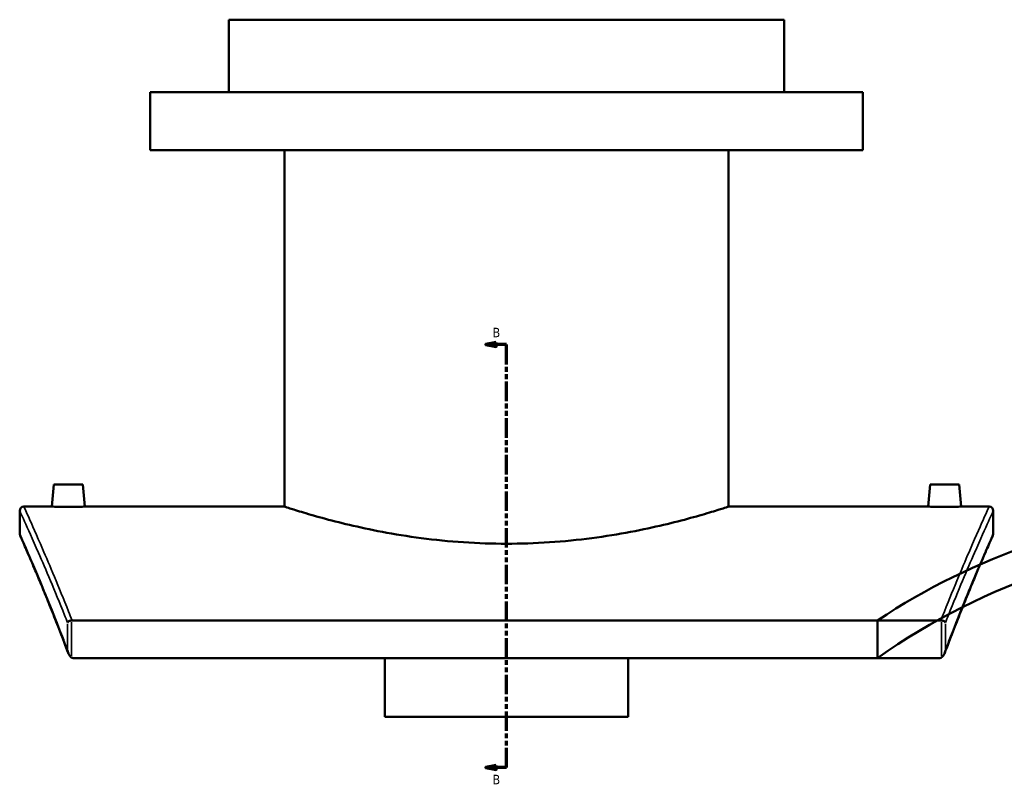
# Model space of a CAD drawing. Header units: millimetres. Extents: x -604 to 1138, y -275 to 894.
# Tile 1 of 11: x -604 to -129, y 91 to 459. Entities that reach past the tile are written whole.
import ezdxf

# ---------------------------------------------------------------- set-up
doc = ezdxf.new("R2010")
doc.units = ezdxf.units.MM
doc.linetypes.add('DOUBLE_DASH_CHAIN', pattern=[1.2403, 0.6614, -0.0827, 0.1654, -0.0827, 0.1654, -0.0827])
for name, color, linetype, lineweight in [('Section Line (ANSI)', 7, 'DOUBLE_DASH_CHAIN', 70), ('Visible (ANSI)', 7, 'Continuous', 50), ('Visible Narrow (ANSI)', 7, 'Continuous', 35)]:
    doc.layers.add(name, color=color, linetype=linetype, lineweight=lineweight)
doc.styles.add('Label Text (ANSI)', font='tahoma.ttf')

# ---------------------------------------------------------------- blocks, each defined once
blk = doc.blocks.new('2dTransSection0')
at = {"layer": 'Section Line (ANSI)', "linetype": 'Continuous'}
for p, q in [((-374.1, 302.79), (-379.1, 301.79)), ((-374.1, 301.79), (-379.1, 301.79)), ((-379.1, 301.79), (-374.1, 300.79)), ((-374.1, 300.79), (-374.1, 302.79)), ((-369.1, 301.79), (-374.1, 301.79)), ((-369.1, 292.2), (-369.1, 301.79)), ((-369.1, 97.62), (-369.1, 107.21)), ((-374.1, 98.62), (-379.1, 97.62)), ((-374.1, 97.62), (-379.1, 97.62)), ((-379.1, 97.62), (-374.1, 96.62)), ((-374.1, 96.62), (-374.1, 98.62)), ((-369.1, 97.62), (-374.1, 97.62))]:
    blk.add_line(p, q, dxfattribs=at)
at = {"layer": 'Section Line (ANSI)', "linetype": 'DOUBLE_DASH_CHAIN', "ltscale": 14.26161}
blk.add_line((-369.1, 97.62), (-369.1, 301.79), dxfattribs=at)
at = {"layer": 'Section Line (ANSI)', "linetype": 'Continuous', "flags": 128}
for points in [[(-374.1, 302.79), (-379.1, 301.79), (-374.1, 300.79), (-374.1, 302.79)], [(-374.1, 98.62), (-379.1, 97.62), (-374.1, 96.62), (-374.1, 98.62)]]:
    blk.add_lwpolyline(points, dxfattribs=at)
at = {"layer": 'Section Line (ANSI)'}
for points in [[(-374.1, 302.79), (-379.1, 301.79), (-374.1, 300.79), (-374.1, 302.79)], [(-374.1, 98.62), (-379.1, 97.62), (-374.1, 96.62), (-374.1, 98.62)]]:
    blk.add_solid(points, dxfattribs=at)
at = {"layer": 'Section Line (ANSI)', "char_height": 4.57, "attachment_point": 7, "style": 'Label Text (ANSI)'}
for insert in [(-375.85, 305.29), (-375.85, 89.55)]:
    blk.add_mtext('B', dxfattribs=dict(at, insert=insert))

msp = doc.modelspace()

# ---------------------------------------------------------------- linework, layer by layer
at = {"layer": 'Visible (ANSI)'}
for p, q in [((-235.1, 458.55), (-503.1, 458.55)), ((-503.1, 423.55), (-503.1, 458.55)), ((-235.1, 423.55), (-235.1, 458.55)), ((-197.1, 423.55), (-541.1, 423.55)), ((-541.1, 395.55), (-541.1, 423.55)), ((-197.1, 395.55), (-197.1, 423.55)), ((-197.1, 395.55), (-541.1, 395.55)), ((-476.3, 223.55), (-476.3, 395.55)), ((-261.9, 223.55), (-261.9, 395.55)), ((-587.6, 234.15), (-588.53, 223.55)), ((-573.6, 234.15), (-587.6, 234.15)), ((-573.6, 234.15), (-572.68, 223.55)), ((-164.6, 234.15), (-165.53, 223.55)), ((-164.6, 234.15), (-150.6, 234.15)), ((-150.6, 234.15), (-149.68, 223.55)), ((-602.1, 223.55), (-588.53, 223.55)), ((-572.68, 223.55), (-476.3, 223.55)), ((-261.9, 223.55), (-165.53, 223.55)), ((-149.68, 223.55), (-136.1, 223.55)), ((-604.1, 210.55), (-604.1, 221.55)), ((-134.1, 221.55), (-134.1, 210.55)), ((-159.38, 168.66), (-578.83, 168.66)), ((-189.94, 168.66), (-189.94, 150.47)), ((-578.23, 150.47), (-159.98, 150.47)), ((-427.85, 122.03), (-427.85, 150.47)), ((-310.35, 150.47), (-310.35, 122.03)), ((-427.85, 122.03), (-310.35, 122.03))]:
    msp.add_line(p, q, dxfattribs=at)
for centre, radius, start, end in [((-602.1, 221.55), 2, 90, 180), ((-136.1, 221.55), 2, 0, 90), ((-602.1, 210.55), 2, 180, 203.8673), ((-136.1, 210.55), 2, 336.1327, 0), ((-7.69, -106.45), 315, 90.9459, 125.3501), ((-7.69, -106.45), 330, 108.9564, 123.5231)]:
    msp.add_arc(centre, radius, start, end, dxfattribs=at)
for points, knots in [([(-572.68, 223.55), (-572.68, 223.55), (-572.88, 223.54), (-573.68, 223.53), (-574.29, 223.51), (-575.7, 223.49), (-576.59, 223.48), (-578.55, 223.46), (-579.61, 223.45), (-580.6, 223.45), (-581.6, 223.45), (-582.66, 223.46), (-584.62, 223.48), (-585.51, 223.49), (-586.91, 223.51), (-587.52, 223.53), (-588.33, 223.54), (-588.53, 223.55), (-588.53, 223.55)], [3.585402, 3.585402, 3.585402, 3.585402, 3.884149, 3.884149, 4.182897, 4.182897, 4.481716, 4.481716, 4.780536, 4.780536, 4.780536, 5.079355, 5.079355, 5.378174, 5.378174, 5.676922, 5.676922, 5.975669, 5.975669, 5.975669, 5.975669]), ([(-261.9, 223.55), (-261.9, 223.55), (-262.56, 223.33), (-265.3, 222.46), (-267.38, 221.8), (-272.86, 220.14), (-276.27, 219.14), (-284.12, 216.99), (-288.57, 215.84), (-298.03, 213.61), (-303.38, 212.44), (-315.04, 210.25), (-321.35, 209.22), (-334.54, 207.49), (-341.43, 206.8), (-355.32, 205.88), (-362.32, 205.65), (-375.89, 205.65), (-382.89, 205.88), (-396.78, 206.8), (-403.67, 207.49), (-416.86, 209.22), (-423.17, 210.25), (-434.83, 212.44), (-440.17, 213.61), (-449.64, 215.84), (-454.08, 216.99), (-461.94, 219.14), (-465.34, 220.14), (-470.83, 221.8), (-472.91, 222.46), (-475.65, 223.33), (-476.3, 223.55), (-476.3, 223.55)], [16.280773, 16.280773, 16.280773, 16.280773, 18.315446, 18.315446, 20.35012, 20.35012, 22.384793, 22.384793, 24.419466, 24.419466, 26.454986, 26.454986, 28.490506, 28.490506, 30.526026, 30.526026, 32.561546, 32.561546, 34.597066, 34.597066, 36.632586, 36.632586, 38.668106, 38.668106, 40.703626, 40.703626, 42.7383, 42.7383, 44.772973, 44.772973, 46.807646, 46.807646, 48.842319, 48.842319, 48.842319, 48.842319]), ([(-149.68, 223.55), (-149.68, 223.55), (-149.88, 223.54), (-150.68, 223.53), (-151.29, 223.51), (-152.7, 223.49), (-153.59, 223.48), (-155.55, 223.46), (-156.61, 223.45), (-158.6, 223.45), (-159.66, 223.46), (-161.62, 223.48), (-162.51, 223.49), (-163.91, 223.51), (-164.52, 223.53), (-165.33, 223.54), (-165.53, 223.55), (-165.53, 223.55)], [1.195134, 1.195134, 1.195134, 1.195134, 1.493882, 1.493882, 1.792629, 1.792629, 2.091448, 2.091448, 2.390268, 2.390268, 2.689087, 2.689087, 2.987906, 2.987906, 3.286654, 3.286654, 3.585402, 3.585402, 3.585402, 3.585402]), ([(-580.6, 152.73), (-581.96, 156.36), (-583.29, 159.84), (-585.87, 166.48), (-587.11, 169.64), (-589.51, 175.64), (-590.65, 178.47), (-592.83, 183.79), (-593.86, 186.27), (-595.79, 190.89), (-596.69, 193.02), (-598.35, 196.91), (-599.1, 198.67), (-600.46, 201.81), (-601.06, 203.19), (-602.09, 205.56), (-602.53, 206.55), (-603.23, 208.14), (-603.49, 208.74), (-603.84, 209.54), (-603.93, 209.74), (-603.93, 209.74)], [2.37715, 2.37715, 2.37715, 2.37715, 4.32779, 4.32779, 6.27843, 6.27843, 8.22907, 8.22907, 10.17971, 10.17971, 12.13035, 12.13035, 14.080989, 14.080989, 16.031629, 16.031629, 17.982269, 17.982269, 19.932909, 19.932909, 21.883549, 21.883549, 21.883549, 21.883549]), ([(-134.27, 209.74), (-134.27, 209.74), (-134.36, 209.54), (-134.72, 208.74), (-134.98, 208.14), (-135.68, 206.55), (-136.11, 205.56), (-137.15, 203.19), (-137.75, 201.81), (-139.11, 198.67), (-139.86, 196.91), (-141.52, 193.02), (-142.42, 190.89), (-144.35, 186.27), (-145.38, 183.79), (-147.55, 178.47), (-148.7, 175.64), (-151.09, 169.64), (-152.34, 166.48), (-154.92, 159.84), (-156.25, 156.36), (-157.61, 152.73)], [24.658105, 24.658105, 24.658105, 24.658105, 26.608745, 26.608745, 28.559385, 28.559385, 30.510025, 30.510025, 32.460664, 32.460664, 34.411304, 34.411304, 36.361944, 36.361944, 38.312584, 38.312584, 40.263224, 40.263224, 42.213864, 42.213864, 44.164504, 44.164504, 44.164504, 44.164504]), ([(-579.06, 168.64), (-579.3, 168.61), (-579.53, 168.55), (-579.98, 168.4), (-580.2, 168.31), (-580.53, 168.1), (-580.66, 168.01), (-580.87, 167.8), (-580.94, 167.69), (-580.99, 167.58), (-580.99, 167.58), (-580.99, 167.58)], [-0.2857557, -0.2857557, -0.2857557, -0.2857557, -0.2137439, -0.2137439, -0.1330386, -0.1330386, -0.0671552, -0.0671552, 0, 0, 0.0007223, 0.0007223, 0.0007223, 0.0007223]), ([(-157.21, 167.58), (-157.21, 167.58), (-157.21, 167.58), (-157.26, 167.69), (-157.34, 167.8), (-157.55, 168.01), (-157.68, 168.1), (-158.01, 168.31), (-158.23, 168.4), (-158.68, 168.55), (-158.91, 168.61), (-159.15, 168.64)], [-0.2853613, -0.2853613, -0.2853613, -0.2853613, -0.2846418, -0.2846418, -0.2177484, -0.2177484, -0.1521218, -0.1521218, -0.0717311, -0.0717311, 0, 0, 0, 0]), ([(-580.99, 154.31), (-580.99, 154.31), (-580.99, 154.31), (-580.93, 153.84), (-580.82, 153.36), (-580.52, 152.49), (-580.34, 152.08), (-579.91, 151.41), (-579.71, 151.16), (-579.37, 150.86), (-579.22, 150.75), (-579.06, 150.67)], [-0.3754572, -0.3754572, -0.3754572, -0.3754572, -0.3744093, -0.3744093, -0.2504931, -0.2504931, -0.1397828, -0.1397828, -0.0541138, -0.0541138, 0, 0, 0, 0]), ([(-159.15, 150.67), (-158.99, 150.75), (-158.84, 150.86), (-158.49, 151.16), (-158.29, 151.41), (-157.87, 152.08), (-157.69, 152.49), (-157.39, 153.36), (-157.28, 153.84), (-157.21, 154.31), (-157.21, 154.31), (-157.21, 154.31)], [-0.4794654, -0.4794654, -0.4794654, -0.4794654, -0.4101677, -0.4101677, -0.3004607, -0.3004607, -0.158686, -0.158686, 0, 0, 0.0013419, 0.0013419, 0.0013419, 0.0013419]), ([(-578.23, 150.47), (-578.46, 150.47), (-578.69, 150.52), (-578.95, 150.62), (-579.01, 150.64), (-579.06, 150.67)], [0, 0, 0, 0, 0.06873484, 0.06873484, 0.0860327, 0.0860327, 0.0860327, 0.0860327]), ([(-159.15, 150.67), (-159.16, 150.67), (-159.17, 150.66), (-159.3, 150.6), (-159.44, 150.55), (-159.71, 150.49), (-159.84, 150.47), (-159.98, 150.47)], [0.3182517, 0.3182517, 0.3182517, 0.3182517, 0.32098382, 0.32098382, 0.36360181, 0.36360181, 0.40458866, 0.40458866, 0.40458866, 0.40458866])]:
    msp.add_open_spline(points, degree=3, knots=knots, dxfattribs=at)
for points in [[(-579.06, 168.64), (-578.98, 168.65), (-578.9, 168.66), (-578.83, 168.66)], [(-159.38, 168.66), (-159.3, 168.66), (-159.23, 168.65), (-159.15, 168.64)]]:
    msp.add_open_spline(points, degree=3, dxfattribs=at)
at = {"layer": 'Visible Narrow (ANSI)'}
for p, q in [((-580.99, 166.92), (-580.99, 154.98)), ((-579.06, 151.57), (-579.06, 167.74)), ((-159.15, 167.74), (-159.15, 151.57)), ((-157.21, 154.98), (-157.21, 166.92))]:
    msp.add_line(p, q, dxfattribs=at)
for points, knots in [([(-578.83, 168.66), (-579.39, 170.1), (-579.95, 171.52), (-585.32, 185.03), (-589.62, 195.2), (-595.94, 209.84), (-598.23, 214.95), (-601.31, 221.81), (-602.1, 223.55), (-602.1, 223.55)], [-40.108859, -40.108859, -40.108859, -40.108859, -39.31065, -39.31065, -32.373751, -32.373751, -26.556459, -26.556459, -20.73917, -20.73917, -20.73917, -20.73917]), ([(-136.1, 223.55), (-136.1, 223.55), (-136.9, 221.81), (-139.98, 214.95), (-142.26, 209.84), (-148.59, 195.2), (-152.89, 185.03), (-158.26, 171.52), (-158.82, 170.1), (-159.38, 168.66)], [-20.739346, -20.739346, -20.739346, -20.739346, -14.922153, -14.922153, -9.104966, -9.104966, -2.168074, -2.168074, -1.369657, -1.369657, -1.369657, -1.369657]), ([(-604.1, 221.55), (-604.1, 221.55), (-603.31, 219.82), (-600.22, 213.01), (-597.93, 207.92), (-591.58, 193.37), (-587.27, 183.26), (-581.97, 170.03), (-581.48, 168.81), (-580.99, 167.58)], [20.73917, 20.73917, 20.73917, 20.73917, 26.556459, 26.556459, 32.373751, 32.373751, 39.31065, 39.31065, 39.999045, 39.999045, 39.999045, 39.999045]), ([(-157.21, 167.58), (-156.72, 168.81), (-156.24, 170.03), (-150.94, 183.26), (-146.63, 193.38), (-140.28, 207.92), (-137.99, 213.01), (-134.9, 219.82), (-134.1, 221.55), (-134.1, 221.55)], [1.479471, 1.479471, 1.479471, 1.479471, 2.168074, 2.168074, 9.104966, 9.104966, 14.922153, 14.922153, 20.739346, 20.739346, 20.739346, 20.739346]), ([(-580.99, 154.31), (-581.84, 156.55), (-582.67, 158.72), (-588.11, 172.84), (-592.24, 182.91), (-598.28, 197.24), (-600.44, 202.21), (-603.35, 208.86), (-604.1, 210.55), (-604.1, 210.55)], [2.536145, 2.536145, 2.536145, 2.536145, 3.741368, 3.741368, 10.581262, 10.581262, 16.232408, 16.232408, 21.883549, 21.883549, 21.883549, 21.883549]), ([(-134.1, 210.55), (-134.1, 210.55), (-134.86, 208.86), (-137.77, 202.21), (-139.93, 197.24), (-145.96, 182.91), (-150.1, 172.84), (-155.54, 158.72), (-156.37, 156.55), (-157.21, 154.31)], [24.658105, 24.658105, 24.658105, 24.658105, 30.309136, 30.309136, 35.960163, 35.960163, 42.800045, 42.800045, 44.005509, 44.005509, 44.005509, 44.005509])]:
    msp.add_open_spline(points, degree=3, knots=knots, dxfattribs=at)

# ---------------------------------------------------------------- block references
at = {"layer": 'Section Line (ANSI)'}
msp.add_blockref('2dTransSection0', (0, 0), dxfattribs=at)

doc.saveas('drawing.dxf')
